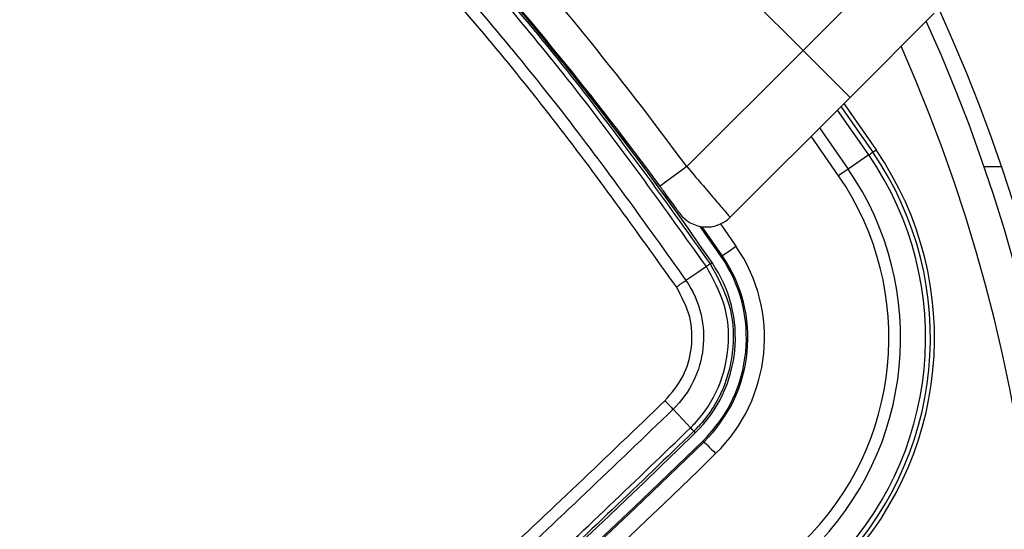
# Model space of a CAD drawing. Header units: millimetres. Extents: x 36407 to 443956, y 20230 to 409263.
# Tile 38 of 79: x 92548 to 95515, y 243487 to 245023. Entities that reach past the tile are written whole.
import ezdxf

# ---------------------------------------------------------------- set-up
doc = ezdxf.new("R2010")
doc.units = ezdxf.units.MM
doc.header["$LTSCALE"] = 50
doc.layers.add('COMPONENT_GEOMETRY', color=7, linetype='Continuous')
doc.styles.add('SLDTEXTSTYLE0', font='TXT', dxfattribs={"width": 0.75})
doc.dimstyles.new('SLDDIMSTYLE0', dxfattribs={"dimtxt": 2500, "dimasz": 165.1, "dimexe": 0, "dimexo": 0.0625, "dimgap": 625, "dimtad": 0, "dimtih": 1, "dimtoh": 1, "dimdec": 0, "dimrnd": 1e-09, "dimzin": 12, "dimdsep": 46, "dimtxsty": 'SLDTEXTSTYLE0', "dimsah": 1, "dimcen": 0.09, "dimadec": 0, "dimazin": 3, "dimtfac": 1, "dimtdec": 0, "dimtofl": 0, "dimtmove": 0, "dimatfit": 3, "dimfxl": 1, "dimfrac": 2, "dimtolj": 1, "dimtzin": 12, "dimarcsym": 0})
doc.dimstyles.new('SLDDIMSTYLE2', dxfattribs={"dimtxt": 2500, "dimasz": 165.1, "dimexe": 0, "dimexo": 0.0625, "dimgap": 625, "dimtad": 0, "dimtih": 1, "dimtoh": 1, "dimdec": 1, "dimrnd": 1e-09, "dimzin": 12, "dimdsep": 46, "dimtxsty": 'SLDTEXTSTYLE0', "dimsah": 1, "dimcen": 0.09, "dimadec": 0, "dimazin": 3, "dimtfac": 1, "dimtdec": 1, "dimtofl": 0, "dimtmove": 0, "dimatfit": 3, "dimfxl": 1, "dimfrac": 2, "dimtolj": 1, "dimtzin": 12, "dimarcsym": 0})

# ---------------------------------------------------------------- blocks, each defined once
blk = doc.blocks.new('_D_2')
at = {"layer": 'COMPONENT_GEOMETRY', "color": 7}
for p, q in [((240160.5, 319828.1), (240160.5, 200580.4)), ((68024.7, 220333.8), (68024.7, 200580.4)), ((149090.9, 204339.8), (148329.1, 204339.8)), ((148329.1, 204339.8), (148329.1, 200371.1)), ((159094.3, 204339.8), (159856.1, 204339.8)), ((159856.1, 204339.8), (159856.1, 200371.1)), ((68024.7, 200739.1), (147060.4, 200739.1)), ((240160.5, 200739.1), (161124.8, 200739.1)), ((148329.1, 200371.1), (149090.9, 200371.1)), ((159856.1, 200371.1), (159094.3, 200371.1))]:
    blk.add_line(p, q, dxfattribs=at)
for points in [[(68024.7, 200739.1), (68189.8, 200713.7), (68189.8, 200764.5)], [(240160.5, 200739.1), (239995.4, 200764.5), (239995.4, 200713.7)]]:
    blk.add_solid(points, dxfattribs=at)
at = {"layer": 'COMPONENT_GEOMETRY', "color": 7, "char_height": 2500, "attachment_point": 1, "style": 'SLDTEXTSTYLE0'}
for s, insert in [('11\'3.5"', (149090.9, 203593.8)), ('3443', (150398.2, 199853.3))]:
    blk.add_mtext(s, dxfattribs=dict(at, insert=insert))
blk = doc.blocks.new('_D_4')
at = {"layer": 'COMPONENT_GEOMETRY', "color": 7}
for p, q in [((240160.5, 319828.1), (240160.5, 211949.8)), ((90724.7, 238643.1), (90724.7, 211949.8)), ((160440.9, 215709.2), (159679.1, 215709.2)), ((159679.1, 215709.2), (159679.1, 211740.5)), ((170444.3, 215709.2), (171206.1, 215709.2)), ((171206.1, 215709.2), (171206.1, 211740.5)), ((90724.7, 212108.5), (158410.4, 212108.5)), ((240160.5, 212108.5), (172474.8, 212108.5)), ((159679.1, 211740.5), (160440.9, 211740.5)), ((171206.1, 211740.5), (170444.3, 211740.5))]:
    blk.add_line(p, q, dxfattribs=at)
for points in [[(90724.7, 212108.5), (90889.8, 212083.1), (90889.8, 212133.9)], [(240160.5, 212108.5), (239995.4, 212133.9), (239995.4, 212083.1)]]:
    blk.add_solid(points, dxfattribs=at)
at = {"layer": 'COMPONENT_GEOMETRY', "color": 7, "char_height": 2500, "attachment_point": 1, "style": 'SLDTEXTSTYLE0'}
for s, insert in [('9\'9.67"', (160440.9, 214963.1)), ('2988.7', (160362.7, 211222.7))]:
    blk.add_mtext(s, dxfattribs=dict(at, insert=insert))

msp = doc.modelspace()

# ---------------------------------------------------------------- linework, layer by layer
at = {"color": 7, "linetype": 'Continuous', "lineweight": 25}
for p, q in [((94908.43, 244930.63), (95210.73, 245232.93)), ((94723.9, 245115.16), (94908.43, 244930.63)), ((95303.79, 245043.14), (95049.85, 244789.21)), ((94558.12, 244580.32), (94908.43, 244930.63)), ((95049.85, 244789.21), (94908.43, 244930.63)), ((95049.85, 244789.21), (94688.36, 244427.71)), ((95030.96, 244770.32), (95128.47, 244630.9)), ((95118.35, 244623.95), (95128.47, 244630.9)), ((95106.3, 244615.67), (95044.46, 244573.15)), ((94661.39, 244309.78), (94598.42, 244400.29)), ((94665, 244312.26), (94604.48, 244399.3)), ((94661.39, 244309.78), (94665, 244312.26)), ((94628.56, 244287.26), (94628.58, 244287.22)), ((94628.58, 244287.22), (94634.05, 244290.98)), ((94569.34, 243793.5), (94569.36, 243793.52)), ((94579.04, 243782.83), (94579.01, 243782.8)), ((94579.01, 243782.8), (94583.7, 243777.99)), ((94606.87, 243754.24), (94609.93, 243751.11))]:
    msp.add_line(p, q, dxfattribs=at)
at = {"color": 8, "linetype": 'Continuous', "lineweight": 25}
for p, q in [((95106.3, 244615.67), (95011.67, 244751.03)), ((95022.15, 244761.51), (95118.35, 244623.95)), ((94957.85, 244697.21), (95044.46, 244573.15)), ((95015.33, 244553.12), (94932.49, 244671.84)), ((95453.68, 244580.48), (95506.52, 244580.48)), ((94659.66, 244407.68), (94706.19, 244340.58))]:
    msp.add_line(p, q, dxfattribs=at)
at = {"color": 7, "linetype": 'Continuous', "lineweight": 25, "flags": 128}
for points in [[(95106.3, 244615.67), (95108.9, 244617.45), (95111.23, 244619.05), (95113.25, 244620.44), (95114.95, 244621.61), (95116.33, 244622.56), (95117.36, 244623.26), (95118.03, 244623.73), (95118.35, 244623.95)], [(94558.12, 244580.32), (94542.4, 244568.77), (94527.28, 244557.67), (94513.35, 244547.44), (94501.13, 244538.47), (94491.11, 244531.1), (94483.66, 244525.63), (94479.08, 244522.26), (94477.53, 244521.13)], [(95044.46, 244573.15), (95041.47, 244571.09), (95038.22, 244568.86), (95034.75, 244566.47), (95031.1, 244563.96), (95027.29, 244561.34), (95023.37, 244558.64), (95019.37, 244555.9), (95015.33, 244553.12)], [(94665, 244312.26), (94665.91, 244312.89), (94668.34, 244314.55), (94672.18, 244317.2), (94677.31, 244320.73), (94683.53, 244325), (94690.59, 244329.86), (94698.24, 244335.12), (94706.19, 244340.58)], [(94616.96, 244279.4), (94590.85, 244261.62), (94555.42, 244237.49)], [(94628.58, 244287.22), (94628.32, 244287.06), (94627.71, 244286.66), (94626.74, 244286.01), (94625.42, 244285.12), (94623.78, 244284), (94621.81, 244282.66), (94619.54, 244281.11), (94616.98, 244279.37)], [(94516.98, 243849.02), (94547.04, 243817.17), (94569.36, 243793.52)], [(94609.93, 243751.11), (94610.7, 243750.31), (94612.75, 243748.2), (94616.02, 243744.86), (94620.36, 243740.4), (94625.62, 243735.01), (94631.61, 243728.87), (94638.09, 243722.22), (94644.83, 243715.31)]]:
    msp.add_lwpolyline(points, dxfattribs=at)
at = {"color": 7, "linetype": 'Continuous', "lineweight": 25}
for centre, radius, start, end in [((90724.72, 242956.63), 5050, 90, 24.57323), ((90724.72, 242956.63), 5000, 65.6403, 24.3597), ((90724.72, 242956.63), 4900, 66.0814, 23.9186), ((90724.72, 242956.63), 3750, 91.69334, 358.30666), ((90724.72, 242956.63), 3745.57, 91.6649, 358.3351), ((90724.72, 242956.63), 3695.6, 92.38945, 357.61055), ((86393.69, 238625.6), 10000, 34.509169, 43.280869), ((86417.88, 238601.5), 10100, 36.296444, 42.072365), ((86417.88, 238601.5), 10000, 36.296444, 42.043063), ((86393.69, 238625.6), 10000, 34.509169, 40.852588), ((94304.43, 244064.37), 987.72, 314.28092, 34.50917), ((94304.43, 244064.37), 1000, 314.28092, 34.50917), ((94304.43, 244064.37), 973.1, 314.28092, 34.50917), ((94304.43, 244064.37), 898.06, 314.28092, 34.50917), ((94304.43, 244064.37), 862.7, 314.28092, 34.50917), ((94617.65, 244498.42), 100, 215.7221, 315), ((94304.43, 244064.37), 487.55, 314.28092, 34.50917), ((94304.43, 244064.37), 433.18, 314.28092, 34.50917), ((94304.43, 244064.37), 437.56, 314.28092, 34.50917), ((94304.43, 244064.37), 400, 314.28092, 34.50917), ((94464.49, 243688.9), 148.1, 39.35151, 44.93167), ((76134.45, 262696.25), 26424.89, 304.276455, 314.280917), ((76134.45, 262696.25), 26458.07, 304.276455, 314.280917), ((76134.45, 262696.25), 26462.45, 304.276455, 314.280917), ((76134.45, 262696.25), 26512.44, 304.276455, 314.280917)]:
    msp.add_arc(centre, radius, start, end, dxfattribs=at)
for points, knots in [([(94616.95, 244279.41), (94492.28, 244453.74), (94242.93, 244802.41), (93820.12, 245301.9), (93359.67, 245782.66), (92858.12, 246237.77), (92416.5, 246589.64), (92139.63, 246784.14), (92047.5, 246848.86)], [0, 0, 0, 0, 0.1759264, 0.3518527, 0.5368032, 0.7221829, 0.9075626, 1, 1, 1, 1]), ([(92055.33, 246860.48), (92147.58, 246795.66), (92424.85, 246600.86), (92867.11, 246248.45), (93369.38, 245792.66), (93830.51, 245311.19), (94253.96, 244810.99), (94503.69, 244461.83), (94628.56, 244287.26)], [0, 0, 0, 0, 0.0924369, 0.2778181, 0.4631993, 0.6481528, 0.8240764, 1, 1, 1, 1]), ([(92005.58, 246787.33), (92097.73, 246722.63), (92374.67, 246528.19), (92816.22, 246176.14), (93317.37, 245720.51), (93773.85, 245242.34), (94189.83, 244749.31), (94433.55, 244408.1), (94555.42, 244237.49)], [0, 0, 0, 0, 0.0931497, 0.2799683, 0.4667869, 0.6531644, 0.826582, 1, 1, 1, 1]), ([(94526.61, 244217.78), (94405.2, 244387.79), (94162.39, 244727.82), (93747.92, 245219.13), (93293.08, 245695.6), (92793.69, 246149.59), (92353.68, 246500.35), (92077.69, 246694.07), (91985.87, 246758.52)], [0, 0, 0, 0, 0.1734181, 0.3468359, 0.5332128, 0.720031, 0.9068492, 1, 1, 1, 1]), ([(94558.12, 244580.32), (94572.94, 244563.03), (94602.6, 244528.42), (94641.94, 244482.3), (94671.32, 244447.78), (94686.32, 244430.12), (94687.79, 244428.38), (94688.36, 244427.71)], [0, 0, 0, 0, 0.2171017, 0.4345779, 0.6516172, 0.8667417, 1, 1, 1, 1]), ([(94536.46, 244440.04), (94536.21, 244440.39), (94535.54, 244441.32), (94528.77, 244450.72), (94515.51, 244469.08), (94497.71, 244493.59), (94484.25, 244511.95), (94477.53, 244521.13)], [0, 0, 0, 0, 0.1333284, 0.348529, 0.5656129, 0.7830427, 1, 1, 1, 1]), ([(94569.36, 243793.52), (94573.86, 243798.06), (94608.24, 243832.72), (94659.02, 243911.19), (94689.45, 244036.53), (94679, 244166.99), (94637.65, 244241.91), (94616.98, 244279.37)], [0, 0, 0, 0, 0.03634564, 0.27739198, 0.51834979, 0.75920614, 1, 1, 1, 1]), ([(94628.58, 244287.22), (94650.05, 244248.33), (94692.98, 244170.54), (94703.82, 244035.09), (94672.21, 243905.01), (94619.46, 243823.54), (94583.74, 243787.57), (94579.04, 243782.83)], [0, 0, 0, 0, 0.2408305, 0.4816631, 0.7225389, 0.9634488, 1, 1, 1, 1]), ([(94628.56, 244287.26), (94628.37, 244287.14), (94627.99, 244286.9), (94625.59, 244285.29), (94622.04, 244282.87), (94618.65, 244280.56), (94616.96, 244279.4)], [0, 0, 0, 0, 0.25001799, 0.50000918, 0.75006455, 1, 1, 1, 1]), ([(94616.98, 244279.37), (94616.97, 244279.38), (94616.97, 244279.39), (94616.96, 244279.4), (94616.96, 244279.4)], [0, 0, 0, 0, 0.9330639, 1, 1, 1, 1]), ([(94555.42, 244237.49), (94555.42, 244237.49), (94576.69, 244206.4), (94606.44, 244139.01), (94612.34, 244031.68), (94583.5, 243930.72), (94541.76, 243873.8), (94516.98, 243849.02), (94516.98, 243849.02)], [0, 0, 0, 0, 0.0000072, 0.2678233, 0.5091558, 0.7508898, 0.9999951, 1, 1, 1, 1]), ([(94526.61, 244217.78), (94529.29, 244219.62), (94534.66, 244223.3), (94542.34, 244228.57), (94549.48, 244233.45), (94553.44, 244236.14), (94555.42, 244237.49)], [0, 0, 0, 0, 0.2499861, 0.4999996, 0.7499645, 1, 1, 1, 1]), ([(94492.3, 243874.68), (94512.41, 243898.66), (94552.04, 243945.91), (94576.21, 244035.95), (94572.87, 244131.61), (94542.56, 244188.08), (94526.61, 244217.78)], [0, 0, 0, 0, 0.2491101, 0.4908654, 0.7322051, 1, 1, 1, 1]), ([(90934.85, 240959.43), (91027.73, 241023.55), (91306.46, 241215.97), (91764.3, 241547.47), (92316.63, 241968.11), (92870.05, 242413.21), (93423.7, 242884.2), (93966.24, 243369.92), (94316.95, 243706.42), (94492.3, 243874.68)], [0, 0, 0, 0, 0.07372119, 0.22124195, 0.36876252, 0.52624752, 0.68373236, 0.84186619, 1, 1, 1, 1]), ([(94492.3, 243874.68), (94494.61, 243872.31), (94499.21, 243867.58), (94505.8, 243860.74), (94511.92, 243854.37), (94515.29, 243850.8), (94516.98, 243849.02)], [0, 0, 0, 0, 0.2500196, 0.5000316, 0.7500092, 1, 1, 1, 1]), ([(94516.98, 243849.02), (94341.45, 243680.6), (93990.39, 243343.77), (93447.3, 242857.6), (92893.07, 242386.2), (92339.06, 241940.72), (91786.13, 241519.74), (91327.79, 241187.99), (91048.75, 240995.44), (90955.77, 240931.28)], [0, 0, 0, 0, 0.1581341, 0.3162683, 0.4737536, 0.6312391, 0.7787593, 0.9262795, 1, 1, 1, 1]), ([(91004.05, 240873.56), (91203.34, 241012.17), (91601.94, 241289.39), (92185.31, 241725.79), (92757.08, 242176.59), (93303.79, 242632.68), (93826.56, 243092.92), (94243.21, 243478.06), (94487.83, 243714.66), (94569.34, 243793.5)], [0, 0, 0, 0, 0.1582149, 0.3164296, 0.4740077, 0.6315856, 0.778967, 0.9263484, 1, 1, 1, 1]), ([(94579.04, 243782.83), (94578.91, 243783.03), (94578.66, 243783.43), (94576.69, 243785.65), (94573.69, 243788.92), (94570.81, 243791.98), (94569.36, 243793.52)], [0, 0, 0, 0, 0.249971, 0.5000207, 0.7499955, 1, 1, 1, 1]), ([(94579.01, 243782.8), (94497.52, 243703.99), (94252.96, 243467.45), (93836.41, 243082.41), (93313.76, 242622.3), (92767.18, 242166.33), (92195.53, 241715.65), (91612.28, 241279.36), (91213.77, 241002.21), (91014.51, 240863.63)], [0, 0, 0, 0, 0.0736506, 0.2210303, 0.3684101, 0.5259878, 0.6835656, 0.8417827, 1, 1, 1, 1])]:
    msp.add_open_spline(points, degree=3, knots=knots, dxfattribs=at)

# ---------------------------------------------------------------- dimensions: what is measured, and where the dimension line sits
at = {"layer": 'COMPONENT_GEOMETRY', "color": 7}
for base, p2, dimstyle, picture, middle in [((68024.72, 200739.15), (68024.72, 220397.34), 'SLDDIMSTYLE0', '_D_2', (154092.6, 200739.15)), ((90724.72, 212108.51), (90724.72, 238706.63), 'SLDDIMSTYLE2', '_D_4', (165442.6, 212108.51))]:
    dim = msp.add_linear_dim(base=base, p1=(240160.49, 319891.58), p2=p2, dimstyle=dimstyle, dxfattribs=at)
    dim.commit()
    dim.dimension.update_dxf_attribs({"geometry": picture, "text_midpoint": middle, "dimtype": 160})

doc.saveas('drawing.dxf')
